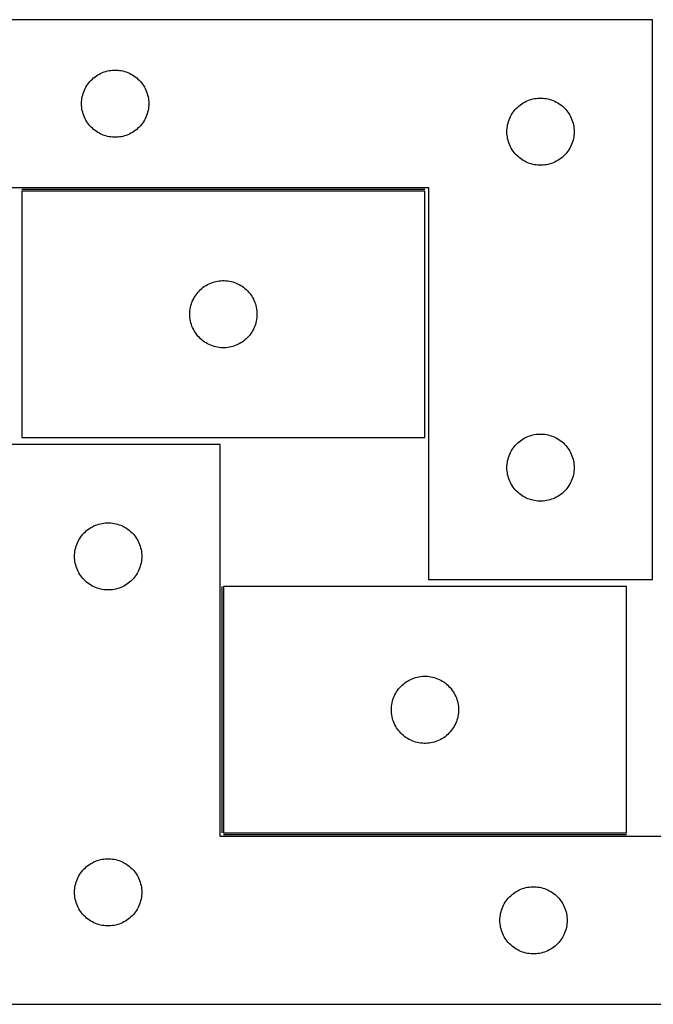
# Model space of a CAD drawing. Header units: millimetres. Extents: x 7 to 1481, y 7 to 446.
# Tile 4 of 5: x 934 to 1217, y 7 to 446. Entities that reach past the tile are written whole.
import ezdxf

# ---------------------------------------------------------------- set-up
doc = ezdxf.new("R2010")
doc.units = ezdxf.units.MM
doc.layers.add('COMMON', color=5, linetype='CONTINUOUS', true_color=0x0000ff)
doc.layers.add('CUT', color=7, linetype='CONTINUOUS', true_color=0x000000)

msp = doc.modelspace()

# ---------------------------------------------------------------- linework, layer by layer
at = {"layer": 'COMMON'}
for p, q in [((1114.78198, 370.470006), (934.78198, 370.470006)), ((1024.053223, 193.069366), (1024.053223, 83.069366)), ((1024.803224, 82.319365), (1204.803224, 82.319365))]:
    msp.add_line(p, q, dxfattribs=at)
at = {"layer": 'CUT'}
for p, q in [((1216.432011, 446.220006), (916.432011, 446.220006)), ((1216.432011, 196.220006), (1216.432011, 446.220006)), ((969.38236, 421.960188), (970.073296, 422.30554)), ((970.073296, 422.30554), (970.781093, 422.614866)), ((970.781093, 422.614866), (971.503876, 422.887345)), ((971.503876, 422.887345), (972.239727, 423.122254)), ((972.239727, 423.122254), (972.986695, 423.318972)), ((972.986695, 423.318972), (973.7428, 423.476976)), ((973.7428, 423.476976), (974.506036, 423.595846)), ((974.506036, 423.595846), (975.274379, 423.675269)), ((975.274379, 423.675269), (976.045793, 423.715033)), ((976.045793, 423.715033), (976.81823, 423.715033)), ((976.81823, 423.715033), (977.589643, 423.675269)), ((977.589643, 423.675269), (978.357987, 423.595846)), ((978.357987, 423.595846), (979.121223, 423.476976)), ((979.121223, 423.476976), (979.877328, 423.318972)), ((979.877328, 423.318972), (980.624296, 423.122254)), ((980.624296, 423.122254), (981.360147, 422.887345)), ((981.360147, 422.887345), (982.08293, 422.614866)), ((982.08293, 422.614866), (982.790727, 422.30554)), ((982.790727, 422.30554), (983.481663, 421.960188)), ((964.206586, 417.411323), (964.670214, 418.029148)), ((964.670214, 418.029148), (965.165032, 418.622288)), ((965.165032, 418.622288), (965.689729, 419.189169)), ((965.689729, 419.189169), (966.242911, 419.728287)), ((966.242911, 419.728287), (966.823114, 420.238213)), ((966.823114, 420.238213), (967.428797, 420.717595)), ((967.428797, 420.717595), (968.058356, 421.165161)), ((968.058356, 421.165161), (968.710119, 421.579726)), ((968.710119, 421.579726), (969.38236, 421.960188)), ((983.481663, 421.960188), (984.153903, 421.579726)), ((984.153903, 421.579726), (984.805667, 421.165161)), ((984.805667, 421.165161), (985.435226, 420.717595)), ((985.435226, 420.717595), (986.040909, 420.238213)), ((986.040909, 420.238213), (986.621111, 419.728287)), ((986.621111, 419.728287), (987.174294, 419.189169)), ((987.174294, 419.189169), (987.69899, 418.622288)), ((987.69899, 418.622288), (988.193808, 418.029148)), ((988.193808, 418.029148), (988.657436, 417.411323)), ((961.926596, 412.540073), (962.142481, 413.281729)), ((962.142481, 413.281729), (962.396259, 414.011288)), ((962.396259, 414.011288), (962.687258, 414.726815)), ((962.687258, 414.726815), (963.014705, 415.426413)), ((963.014705, 415.426413), (963.377733, 416.108227)), ((963.377733, 416.108227), (963.775378, 416.770449)), ((963.775378, 416.770449), (964.206586, 417.411323)), ((988.657436, 417.411323), (989.088645, 416.770449)), ((989.088645, 416.770449), (989.48629, 416.108227)), ((989.48629, 416.108227), (989.849318, 415.426413)), ((989.849318, 415.426413), (990.176765, 414.726815)), ((990.176765, 414.726815), (990.467764, 414.011288)), ((990.467764, 414.011288), (990.721542, 413.281729)), ((990.721542, 413.281729), (990.937427, 412.540073)), ((961.432011, 408.720006), (961.4519, 409.492188)), ((961.4519, 409.492188), (961.511513, 410.262321)), ((961.511513, 410.262321), (961.610693, 411.028365)), ((961.610693, 411.028365), (961.749176, 411.788287)), ((961.749176, 411.788287), (961.926596, 412.540073)), ((990.937427, 412.540073), (991.114847, 411.788287)), ((991.114847, 411.788287), (991.25333, 411.028365)), ((991.25333, 411.028365), (991.35251, 410.262321)), ((991.35251, 410.262321), (991.412123, 409.492188)), ((991.412123, 409.492188), (991.432011, 408.720006)), ((1158.058356, 408.665161), (1158.710119, 409.079726)), ((1158.710119, 409.079726), (1159.38236, 409.460188)), ((1159.38236, 409.460188), (1160.073296, 409.80554)), ((1160.073296, 409.80554), (1160.781093, 410.114866)), ((1160.781093, 410.114866), (1161.503876, 410.387345)), ((1161.503876, 410.387345), (1162.239727, 410.622254)), ((1162.239727, 410.622254), (1162.986695, 410.818972)), ((1162.986695, 410.818972), (1163.7428, 410.976976)), ((1163.7428, 410.976976), (1164.506036, 411.095846)), ((1164.506036, 411.095846), (1165.274379, 411.175269)), ((1165.274379, 411.175269), (1166.045793, 411.215033)), ((1166.045793, 411.215033), (1166.81823, 411.215033)), ((1166.81823, 411.215033), (1167.589643, 411.175269)), ((1167.589643, 411.175269), (1168.357987, 411.095846)), ((1168.357987, 411.095846), (1169.121223, 410.976976)), ((1169.121223, 410.976976), (1169.877328, 410.818972)), ((1169.877328, 410.818972), (1170.624296, 410.622254)), ((1170.624296, 410.622254), (1171.360147, 410.387345)), ((1171.360147, 410.387345), (1172.08293, 410.114866)), ((1172.08293, 410.114866), (1172.790727, 409.80554)), ((1172.790727, 409.80554), (1173.481663, 409.460188)), ((1173.481663, 409.460188), (1174.153903, 409.079726)), ((1174.153903, 409.079726), (1174.805667, 408.665161)), ((961.4519, 407.947825), (961.432011, 408.720006)), ((961.511513, 407.177691), (961.4519, 407.947825)), ((961.610693, 406.411648), (961.511513, 407.177691)), ((961.749176, 405.651725), (961.610693, 406.411648)), ((961.926596, 404.899939), (961.749176, 405.651725)), ((962.142481, 404.158284), (961.926596, 404.899939)), ((990.937427, 404.899939), (990.721542, 404.158284)), ((991.114847, 405.651725), (990.937427, 404.899939)), ((991.25333, 406.411648), (991.114847, 405.651725)), ((991.35251, 407.177691), (991.25333, 406.411648)), ((991.412123, 407.947825), (991.35251, 407.177691)), ((991.432011, 408.720006), (991.412123, 407.947825)), ((1153.775378, 404.270449), (1154.206586, 404.911323)), ((1154.206586, 404.911323), (1154.670214, 405.529148)), ((1154.670214, 405.529148), (1155.165032, 406.122288)), ((1155.165032, 406.122288), (1155.689729, 406.689169)), ((1155.689729, 406.689169), (1156.242911, 407.228287)), ((1156.242911, 407.228287), (1156.823114, 407.738213)), ((1156.823114, 407.738213), (1157.428797, 408.217595)), ((1157.428797, 408.217595), (1158.058356, 408.665161)), ((1174.805667, 408.665161), (1175.435226, 408.217595)), ((1175.435226, 408.217595), (1176.040909, 407.738213)), ((1176.040909, 407.738213), (1176.621111, 407.228287)), ((1176.621111, 407.228287), (1177.174294, 406.689169)), ((1177.174294, 406.689169), (1177.69899, 406.122288)), ((1177.69899, 406.122288), (1178.193808, 405.529148)), ((1178.193808, 405.529148), (1178.657436, 404.911323)), ((1178.657436, 404.911323), (1179.088645, 404.270449)), ((962.396259, 403.428725), (962.142481, 404.158284)), ((962.687258, 402.713198), (962.396259, 403.428725)), ((963.014705, 402.013599), (962.687258, 402.713198)), ((963.377733, 401.331785), (963.014705, 402.013599)), ((963.775378, 400.669563), (963.377733, 401.331785)), ((964.206586, 400.02869), (963.775378, 400.669563)), ((989.088645, 400.669563), (988.657436, 400.02869)), ((989.48629, 401.331785), (989.088645, 400.669563)), ((989.849318, 402.013599), (989.48629, 401.331785)), ((990.176765, 402.713198), (989.849318, 402.013599)), ((990.467764, 403.428725), (990.176765, 402.713198)), ((990.721542, 404.158284), (990.467764, 403.428725)), ((1151.926596, 400.040073), (1152.142481, 400.781729)), ((1152.142481, 400.781729), (1152.396259, 401.511288)), ((1152.396259, 401.511288), (1152.687258, 402.226815)), ((1152.687258, 402.226815), (1153.014705, 402.926413)), ((1153.014705, 402.926413), (1153.377733, 403.608227)), ((1153.377733, 403.608227), (1153.775378, 404.270449)), ((1179.088645, 404.270449), (1179.48629, 403.608227)), ((1179.48629, 403.608227), (1179.849318, 402.926413)), ((1179.849318, 402.926413), (1180.176765, 402.226815)), ((1180.176765, 402.226815), (1180.467764, 401.511288)), ((1180.467764, 401.511288), (1180.721542, 400.781729)), ((1180.721542, 400.781729), (1180.937427, 400.040073)), ((964.670214, 399.410864), (964.206586, 400.02869)), ((965.165032, 398.817724), (964.670214, 399.410864)), ((965.689729, 398.250844), (965.165032, 398.817724)), ((966.242911, 397.711726), (965.689729, 398.250844)), ((966.823114, 397.2018), (966.242911, 397.711726)), ((967.428797, 396.722418), (966.823114, 397.2018)), ((968.058356, 396.274851), (967.428797, 396.722418)), ((968.710119, 395.860287), (968.058356, 396.274851)), ((969.38236, 395.479824), (968.710119, 395.860287)), ((984.153903, 395.860287), (983.481663, 395.479824)), ((984.805667, 396.274851), (984.153903, 395.860287)), ((985.435226, 396.722418), (984.805667, 396.274851)), ((986.040909, 397.2018), (985.435226, 396.722418)), ((986.621111, 397.711726), (986.040909, 397.2018)), ((987.174294, 398.250844), (986.621111, 397.711726)), ((987.69899, 398.817724), (987.174294, 398.250844)), ((988.193808, 399.410864), (987.69899, 398.817724)), ((988.657436, 400.02869), (988.193808, 399.410864)), ((1151.432011, 396.220006), (1151.4519, 396.992188)), ((1151.4519, 395.447825), (1151.432011, 396.220006)), ((1151.4519, 396.992188), (1151.511513, 397.762321)), ((1151.511513, 397.762321), (1151.610693, 398.528365)), ((1151.610693, 398.528365), (1151.749176, 399.288287)), ((1151.749176, 399.288287), (1151.926596, 400.040073)), ((1180.937427, 400.040073), (1181.114847, 399.288287)), ((1181.114847, 399.288287), (1181.25333, 398.528365)), ((1181.25333, 398.528365), (1181.35251, 397.762321)), ((1181.35251, 397.762321), (1181.412123, 396.992188)), ((1181.412123, 396.992188), (1181.432011, 396.220006)), ((1181.432011, 396.220006), (1181.412123, 395.447825)), ((970.073296, 395.134472), (969.38236, 395.479824)), ((970.781093, 394.825147), (970.073296, 395.134472)), ((971.503876, 394.552668), (970.781093, 394.825147)), ((972.239727, 394.317758), (971.503876, 394.552668)), ((972.986695, 394.121041), (972.239727, 394.317758)), ((973.7428, 393.963037), (972.986695, 394.121041)), ((974.506036, 393.844166), (973.7428, 393.963037)), ((975.274379, 393.764743), (974.506036, 393.844166)), ((976.045793, 393.724979), (975.274379, 393.764743)), ((976.81823, 393.724979), (976.045793, 393.724979)), ((977.589643, 393.764743), (976.81823, 393.724979)), ((978.357987, 393.844166), (977.589643, 393.764743)), ((979.121223, 393.963037), (978.357987, 393.844166)), ((979.877328, 394.121041), (979.121223, 393.963037)), ((980.624296, 394.317758), (979.877328, 394.121041)), ((981.360147, 394.552668), (980.624296, 394.317758)), ((982.08293, 394.825147), (981.360147, 394.552668)), ((982.790727, 395.134472), (982.08293, 394.825147)), ((983.481663, 395.479824), (982.790727, 395.134472)), ((1151.511513, 394.677691), (1151.4519, 395.447825)), ((1151.610693, 393.911648), (1151.511513, 394.677691)), ((1151.749176, 393.151725), (1151.610693, 393.911648)), ((1151.926596, 392.399939), (1151.749176, 393.151725)), ((1152.142481, 391.658284), (1151.926596, 392.399939)), ((1152.396259, 390.928725), (1152.142481, 391.658284)), ((1180.721542, 391.658284), (1180.467764, 390.928725)), ((1180.937427, 392.399939), (1180.721542, 391.658284)), ((1181.114847, 393.151725), (1180.937427, 392.399939)), ((1181.25333, 393.911648), (1181.114847, 393.151725)), ((1181.35251, 394.677691), (1181.25333, 393.911648)), ((1181.412123, 395.447825), (1181.35251, 394.677691)), ((1152.687258, 390.213198), (1152.396259, 390.928725)), ((1153.014705, 389.513599), (1152.687258, 390.213198)), ((1153.377733, 388.831785), (1153.014705, 389.513599)), ((1153.775378, 388.169563), (1153.377733, 388.831785)), ((1154.206586, 387.52869), (1153.775378, 388.169563)), ((1154.670214, 386.910864), (1154.206586, 387.52869)), ((1155.165032, 386.317724), (1154.670214, 386.910864)), ((1178.193808, 386.910864), (1177.69899, 386.317724)), ((1178.657436, 387.52869), (1178.193808, 386.910864)), ((1179.088645, 388.169563), (1178.657436, 387.52869)), ((1179.48629, 388.831785), (1179.088645, 388.169563)), ((1179.849318, 389.513599), (1179.48629, 388.831785)), ((1180.176765, 390.213198), (1179.849318, 389.513599)), ((1180.467764, 390.928725), (1180.176765, 390.213198)), ((1155.689729, 385.750844), (1155.165032, 386.317724)), ((1156.242911, 385.211726), (1155.689729, 385.750844)), ((1156.823114, 384.7018), (1156.242911, 385.211726)), ((1157.428797, 384.222418), (1156.823114, 384.7018)), ((1158.058356, 383.774851), (1157.428797, 384.222418)), ((1158.710119, 383.360287), (1158.058356, 383.774851)), ((1159.38236, 382.979824), (1158.710119, 383.360287)), ((1160.073296, 382.634472), (1159.38236, 382.979824)), ((1160.781093, 382.325147), (1160.073296, 382.634472)), ((1172.790727, 382.634472), (1172.08293, 382.325147)), ((1173.481663, 382.979824), (1172.790727, 382.634472)), ((1174.153903, 383.360287), (1173.481663, 382.979824)), ((1174.805667, 383.774851), (1174.153903, 383.360287)), ((1175.435226, 384.222418), (1174.805667, 383.774851)), ((1176.040909, 384.7018), (1175.435226, 384.222418)), ((1176.621111, 385.211726), (1176.040909, 384.7018)), ((1177.174294, 385.750844), (1176.621111, 385.211726)), ((1177.69899, 386.317724), (1177.174294, 385.750844)), ((1161.503876, 382.052668), (1160.781093, 382.325147)), ((1162.239727, 381.817758), (1161.503876, 382.052668)), ((1162.986695, 381.621041), (1162.239727, 381.817758)), ((1163.7428, 381.463037), (1162.986695, 381.621041)), ((1164.506036, 381.344166), (1163.7428, 381.463037)), ((1165.274379, 381.264743), (1164.506036, 381.344166)), ((1166.045793, 381.224979), (1165.274379, 381.264743)), ((1166.81823, 381.224979), (1166.045793, 381.224979)), ((1167.589643, 381.264743), (1166.81823, 381.224979)), ((1168.357987, 381.344166), (1167.589643, 381.264743)), ((1169.121223, 381.463037), (1168.357987, 381.344166)), ((1169.877328, 381.621041), (1169.121223, 381.463037)), ((1170.624296, 381.817758), (1169.877328, 381.621041)), ((1171.360147, 382.052668), (1170.624296, 381.817758)), ((1172.08293, 382.325147), (1171.360147, 382.052668)), ((916.432011, 371.220006), (1116.432011, 371.220006)), ((1114.78198, 369.720005), (934.78198, 369.720005)), ((934.78198, 369.720005), (934.78198, 259.720005)), ((1114.78198, 259.720005), (1114.78198, 369.720005)), ((1116.432011, 371.220006), (1116.432011, 196.220006)), ((1014.039697, 325.189168), (1014.59288, 325.728286)), ((1014.59288, 325.728286), (1015.173082, 326.238212)), ((1015.173082, 326.238212), (1015.778765, 326.717594)), ((1015.778765, 326.717594), (1016.408324, 327.16516)), ((1016.408324, 327.16516), (1017.060088, 327.579725)), ((1017.060088, 327.579725), (1017.732328, 327.960187)), ((1017.732328, 327.960187), (1018.423264, 328.305539)), ((1018.423264, 328.305539), (1019.131061, 328.614865)), ((1019.131061, 328.614865), (1019.853844, 328.887344)), ((1019.853844, 328.887344), (1020.589695, 329.122253)), ((1020.589695, 329.122253), (1021.336663, 329.318971)), ((1021.336663, 329.318971), (1022.092768, 329.476975)), ((1022.092768, 329.476975), (1022.856004, 329.595845)), ((1022.856004, 329.595845), (1023.624348, 329.675268)), ((1023.624348, 329.675268), (1024.395761, 329.715032)), ((1024.395761, 329.715032), (1025.168198, 329.715032)), ((1025.168198, 329.715032), (1025.939612, 329.675268)), ((1025.939612, 329.675268), (1026.707955, 329.595845)), ((1026.707955, 329.595845), (1027.471191, 329.476975)), ((1027.471191, 329.476975), (1028.227296, 329.318971)), ((1028.227296, 329.318971), (1028.974264, 329.122253)), ((1028.974264, 329.122253), (1029.710115, 328.887344)), ((1029.710115, 328.887344), (1030.432898, 328.614865)), ((1030.432898, 328.614865), (1031.140695, 328.305539)), ((1031.140695, 328.305539), (1031.831631, 327.960187)), ((1031.831631, 327.960187), (1032.503872, 327.579725)), ((1032.503872, 327.579725), (1033.155635, 327.16516)), ((1033.155635, 327.16516), (1033.785194, 326.717594)), ((1033.785194, 326.717594), (1034.390877, 326.238212)), ((1034.390877, 326.238212), (1034.97108, 325.728286)), ((1034.97108, 325.728286), (1035.524262, 325.189168)), ((1011.037226, 320.726814), (1011.364673, 321.426412)), ((1011.364673, 321.426412), (1011.727701, 322.108226)), ((1011.727701, 322.108226), (1012.125346, 322.770448)), ((1012.125346, 322.770448), (1012.556555, 323.411322)), ((1012.556555, 323.411322), (1013.020183, 324.029147)), ((1013.020183, 324.029147), (1013.515001, 324.622287)), ((1013.515001, 324.622287), (1014.039697, 325.189168)), ((1035.524262, 325.189168), (1036.048959, 324.622287)), ((1036.048959, 324.622287), (1036.543777, 324.029147)), ((1036.543777, 324.029147), (1037.007405, 323.411322)), ((1037.007405, 323.411322), (1037.438613, 322.770448)), ((1037.438613, 322.770448), (1037.836258, 322.108226)), ((1037.836258, 322.108226), (1038.199286, 321.426412)), ((1038.199286, 321.426412), (1038.526733, 320.726814)), ((1009.861481, 316.26232), (1009.960661, 317.028364)), ((1009.960661, 317.028364), (1010.099144, 317.788286)), ((1010.099144, 317.788286), (1010.276564, 318.540072)), ((1010.276564, 318.540072), (1010.492449, 319.281728)), ((1010.492449, 319.281728), (1010.746227, 320.011287)), ((1010.746227, 320.011287), (1011.037226, 320.726814)), ((1038.526733, 320.726814), (1038.817732, 320.011287)), ((1038.817732, 320.011287), (1039.07151, 319.281728)), ((1039.07151, 319.281728), (1039.287395, 318.540072)), ((1039.287395, 318.540072), (1039.464815, 317.788286)), ((1039.464815, 317.788286), (1039.603298, 317.028364)), ((1039.603298, 317.028364), (1039.702478, 316.26232)), ((1009.78198, 314.720005), (1009.801868, 315.492187)), ((1009.801868, 313.947824), (1009.78198, 314.720005)), ((1009.801868, 315.492187), (1009.861481, 316.26232)), ((1009.861481, 313.17769), (1009.801868, 313.947824)), ((1009.960661, 312.411647), (1009.861481, 313.17769)), ((1010.099144, 311.651724), (1009.960661, 312.411647)), ((1039.603298, 312.411647), (1039.464815, 311.651724)), ((1039.702478, 313.17769), (1039.603298, 312.411647)), ((1039.702478, 316.26232), (1039.762091, 315.492187)), ((1039.762091, 313.947824), (1039.702478, 313.17769)), ((1039.762091, 315.492187), (1039.78198, 314.720005)), ((1039.78198, 314.720005), (1039.762091, 313.947824)), ((1010.276564, 310.899938), (1010.099144, 311.651724)), ((1010.492449, 310.158283), (1010.276564, 310.899938)), ((1010.746227, 309.428724), (1010.492449, 310.158283)), ((1011.037226, 308.713197), (1010.746227, 309.428724)), ((1011.364673, 308.013598), (1011.037226, 308.713197)), ((1011.727701, 307.331784), (1011.364673, 308.013598)), ((1038.199286, 308.013598), (1037.836258, 307.331784)), ((1038.526733, 308.713197), (1038.199286, 308.013598)), ((1038.817732, 309.428724), (1038.526733, 308.713197)), ((1039.07151, 310.158283), (1038.817732, 309.428724)), ((1039.287395, 310.899938), (1039.07151, 310.158283)), ((1039.464815, 311.651724), (1039.287395, 310.899938)), ((1012.125346, 306.669562), (1011.727701, 307.331784)), ((1012.556555, 306.028689), (1012.125346, 306.669562)), ((1013.020183, 305.410863), (1012.556555, 306.028689)), ((1013.515001, 304.817723), (1013.020183, 305.410863)), ((1014.039697, 304.250843), (1013.515001, 304.817723)), ((1014.59288, 303.711725), (1014.039697, 304.250843)), ((1015.173082, 303.201799), (1014.59288, 303.711725)), ((1034.97108, 303.711725), (1034.390877, 303.201799)), ((1035.524262, 304.250843), (1034.97108, 303.711725)), ((1036.048959, 304.817723), (1035.524262, 304.250843)), ((1036.543777, 305.410863), (1036.048959, 304.817723)), ((1037.007405, 306.028689), (1036.543777, 305.410863)), ((1037.438613, 306.669562), (1037.007405, 306.028689)), ((1037.836258, 307.331784), (1037.438613, 306.669562)), ((1015.778765, 302.722417), (1015.173082, 303.201799)), ((1016.408324, 302.27485), (1015.778765, 302.722417)), ((1017.060088, 301.860286), (1016.408324, 302.27485)), ((1017.732328, 301.479823), (1017.060088, 301.860286)), ((1018.423264, 301.134471), (1017.732328, 301.479823)), ((1019.131061, 300.825146), (1018.423264, 301.134471)), ((1019.853844, 300.552667), (1019.131061, 300.825146)), ((1020.589695, 300.317757), (1019.853844, 300.552667)), ((1021.336663, 300.12104), (1020.589695, 300.317757)), ((1022.092768, 299.963036), (1021.336663, 300.12104)), ((1022.856004, 299.844165), (1022.092768, 299.963036)), ((1023.624348, 299.764742), (1022.856004, 299.844165)), ((1024.395761, 299.724978), (1023.624348, 299.764742)), ((1025.168198, 299.724978), (1024.395761, 299.724978)), ((1025.939612, 299.764742), (1025.168198, 299.724978)), ((1026.707955, 299.844165), (1025.939612, 299.764742)), ((1027.471191, 299.963036), (1026.707955, 299.844165)), ((1028.227296, 300.12104), (1027.471191, 299.963036)), ((1028.974264, 300.317757), (1028.227296, 300.12104)), ((1029.710115, 300.552667), (1028.974264, 300.317757)), ((1030.432898, 300.825146), (1029.710115, 300.552667)), ((1031.140695, 301.134471), (1030.432898, 300.825146)), ((1031.831631, 301.479823), (1031.140695, 301.134471)), ((1032.503872, 301.860286), (1031.831631, 301.479823)), ((1033.155635, 302.27485), (1032.503872, 301.860286)), ((1033.785194, 302.722417), (1033.155635, 302.27485)), ((1034.390877, 303.201799), (1033.785194, 302.722417)), ((934.78198, 259.720005), (1114.78198, 259.720005)), ((1158.710119, 259.079726), (1159.38236, 259.460188)), ((1159.38236, 259.460188), (1160.073296, 259.80554)), ((1160.073296, 259.80554), (1160.781093, 260.114866)), ((1160.781093, 260.114866), (1161.503876, 260.387345)), ((1161.503876, 260.387345), (1162.239727, 260.622254)), ((1162.239727, 260.622254), (1162.986695, 260.818972)), ((1162.986695, 260.818972), (1163.7428, 260.976976)), ((1163.7428, 260.976976), (1164.506036, 261.095846)), ((1164.506036, 261.095846), (1165.274379, 261.175269)), ((1165.274379, 261.175269), (1166.045793, 261.215033)), ((1166.045793, 261.215033), (1166.81823, 261.215033)), ((1166.81823, 261.215033), (1167.589643, 261.175269)), ((1167.589643, 261.175269), (1168.357987, 261.095846)), ((1168.357987, 261.095846), (1169.121223, 260.976976)), ((1169.121223, 260.976976), (1169.877328, 260.818972)), ((1169.877328, 260.818972), (1170.624296, 260.622254)), ((1170.624296, 260.622254), (1171.360147, 260.387345)), ((1171.360147, 260.387345), (1172.08293, 260.114866)), ((1172.08293, 260.114866), (1172.790727, 259.80554)), ((1172.790727, 259.80554), (1173.481663, 259.460188)), ((1173.481663, 259.460188), (1174.153903, 259.079726)), ((1023.303223, 256.569365), (923.303223, 256.569365)), ((1023.303223, 81.569365), (1023.303223, 256.569365)), ((1154.206586, 254.911323), (1154.670214, 255.529148)), ((1154.670214, 255.529148), (1155.165032, 256.122288)), ((1155.165032, 256.122288), (1155.689729, 256.689169)), ((1155.689729, 256.689169), (1156.242911, 257.228287)), ((1156.242911, 257.228287), (1156.823114, 257.738213)), ((1156.823114, 257.738213), (1157.428797, 258.217595)), ((1157.428797, 258.217595), (1158.058356, 258.665161)), ((1158.058356, 258.665161), (1158.710119, 259.079726)), ((1174.153903, 259.079726), (1174.805667, 258.665161)), ((1174.805667, 258.665161), (1175.435226, 258.217595)), ((1175.435226, 258.217595), (1176.040909, 257.738213)), ((1176.040909, 257.738213), (1176.621111, 257.228287)), ((1176.621111, 257.228287), (1177.174294, 256.689169)), ((1177.174294, 256.689169), (1177.69899, 256.122288)), ((1177.69899, 256.122288), (1178.193808, 255.529148)), ((1178.193808, 255.529148), (1178.657436, 254.911323)), ((1151.926596, 250.040073), (1152.142481, 250.781729)), ((1152.142481, 250.781729), (1152.396259, 251.511288)), ((1152.396259, 251.511288), (1152.687258, 252.226815)), ((1152.687258, 252.226815), (1153.014705, 252.926413)), ((1153.014705, 252.926413), (1153.377733, 253.608227)), ((1153.377733, 253.608227), (1153.775378, 254.270449)), ((1153.775378, 254.270449), (1154.206586, 254.911323)), ((1178.657436, 254.911323), (1179.088645, 254.270449)), ((1179.088645, 254.270449), (1179.48629, 253.608227)), ((1179.48629, 253.608227), (1179.849318, 252.926413)), ((1179.849318, 252.926413), (1180.176765, 252.226815)), ((1180.176765, 252.226815), (1180.467764, 251.511288)), ((1180.467764, 251.511288), (1180.721542, 250.781729)), ((1180.721542, 250.781729), (1180.937427, 250.040073)), ((1151.432011, 246.220006), (1151.4519, 246.992188)), ((1151.4519, 245.447825), (1151.432011, 246.220006)), ((1151.4519, 246.992188), (1151.511513, 247.762321)), ((1151.511513, 247.762321), (1151.610693, 248.528365)), ((1151.610693, 248.528365), (1151.749176, 249.288287)), ((1151.749176, 249.288287), (1151.926596, 250.040073)), ((1180.937427, 250.040073), (1181.114847, 249.288287)), ((1181.114847, 249.288287), (1181.25333, 248.528365)), ((1181.25333, 248.528365), (1181.35251, 247.762321)), ((1181.35251, 247.762321), (1181.412123, 246.992188)), ((1181.412123, 246.992188), (1181.432011, 246.220006)), ((1181.432011, 246.220006), (1181.412123, 245.447825)), ((1151.511513, 244.677691), (1151.4519, 245.447825)), ((1151.610693, 243.911648), (1151.511513, 244.677691)), ((1151.749176, 243.151725), (1151.610693, 243.911648)), ((1151.926596, 242.399939), (1151.749176, 243.151725)), ((1152.142481, 241.658284), (1151.926596, 242.399939)), ((1180.937427, 242.399939), (1180.721542, 241.658284)), ((1181.114847, 243.151725), (1180.937427, 242.399939)), ((1181.25333, 243.911648), (1181.114847, 243.151725)), ((1181.35251, 244.677691), (1181.25333, 243.911648)), ((1181.412123, 245.447825), (1181.35251, 244.677691)), ((1152.396259, 240.928725), (1152.142481, 241.658284)), ((1152.687258, 240.213198), (1152.396259, 240.928725)), ((1153.014705, 239.513599), (1152.687258, 240.213198)), ((1153.377733, 238.831785), (1153.014705, 239.513599)), ((1153.775378, 238.169563), (1153.377733, 238.831785)), ((1154.206586, 237.52869), (1153.775378, 238.169563)), ((1154.670214, 236.910864), (1154.206586, 237.52869)), ((1178.657436, 237.52869), (1178.193808, 236.910864)), ((1179.088645, 238.169563), (1178.657436, 237.52869)), ((1179.48629, 238.831785), (1179.088645, 238.169563)), ((1179.849318, 239.513599), (1179.48629, 238.831785)), ((1180.176765, 240.213198), (1179.849318, 239.513599)), ((1180.467764, 240.928725), (1180.176765, 240.213198)), ((1180.721542, 241.658284), (1180.467764, 240.928725)), ((1155.165032, 236.317724), (1154.670214, 236.910864)), ((1155.689729, 235.750844), (1155.165032, 236.317724)), ((1156.242911, 235.211726), (1155.689729, 235.750844)), ((1156.823114, 234.7018), (1156.242911, 235.211726)), ((1157.428797, 234.222418), (1156.823114, 234.7018)), ((1158.058356, 233.774851), (1157.428797, 234.222418)), ((1158.710119, 233.360287), (1158.058356, 233.774851)), ((1159.38236, 232.979824), (1158.710119, 233.360287)), ((1174.153903, 233.360287), (1173.481663, 232.979824)), ((1174.805667, 233.774851), (1174.153903, 233.360287)), ((1175.435226, 234.222418), (1174.805667, 233.774851)), ((1176.040909, 234.7018), (1175.435226, 234.222418)), ((1176.621111, 235.211726), (1176.040909, 234.7018)), ((1177.174294, 235.750844), (1176.621111, 235.211726)), ((1177.69899, 236.317724), (1177.174294, 235.750844)), ((1178.193808, 236.910864), (1177.69899, 236.317724)), ((1160.073296, 232.634472), (1159.38236, 232.979824)), ((1160.781093, 232.325147), (1160.073296, 232.634472)), ((1161.503876, 232.052668), (1160.781093, 232.325147)), ((1162.239727, 231.817758), (1161.503876, 232.052668)), ((1162.986695, 231.621041), (1162.239727, 231.817758)), ((1163.7428, 231.463037), (1162.986695, 231.621041)), ((1164.506036, 231.344166), (1163.7428, 231.463037)), ((1165.274379, 231.264743), (1164.506036, 231.344166)), ((1166.045793, 231.224979), (1165.274379, 231.264743)), ((1166.81823, 231.224979), (1166.045793, 231.224979)), ((1167.589643, 231.264743), (1166.81823, 231.224979)), ((1168.357987, 231.344166), (1167.589643, 231.264743)), ((1169.121223, 231.463037), (1168.357987, 231.344166)), ((1169.877328, 231.621041), (1169.121223, 231.463037)), ((1170.624296, 231.817758), (1169.877328, 231.621041)), ((1171.360147, 232.052668), (1170.624296, 231.817758)), ((1172.08293, 232.325147), (1171.360147, 232.052668)), ((1172.790727, 232.634472), (1172.08293, 232.325147)), ((1173.481663, 232.979824), (1172.790727, 232.634472)), ((966.253572, 219.809547), (966.944507, 220.154899)), ((966.944507, 220.154899), (967.652305, 220.464224)), ((967.652305, 220.464224), (968.375088, 220.736703)), ((968.375088, 220.736703), (969.110939, 220.971613)), ((969.110939, 220.971613), (969.857907, 221.16833)), ((969.857907, 221.16833), (970.614012, 221.326334)), ((970.614012, 221.326334), (971.377248, 221.445205)), ((971.377248, 221.445205), (972.145591, 221.524628)), ((972.145591, 221.524628), (972.917005, 221.564392)), ((972.917005, 221.564392), (973.689442, 221.564392)), ((973.689442, 221.564392), (974.460855, 221.524628)), ((974.460855, 221.524628), (975.229199, 221.445205)), ((975.229199, 221.445205), (975.992435, 221.326334)), ((975.992435, 221.326334), (976.748539, 221.16833)), ((976.748539, 221.16833), (977.495508, 220.971613)), ((977.495508, 220.971613), (978.231359, 220.736703)), ((978.231359, 220.736703), (978.954142, 220.464224)), ((978.954142, 220.464224), (979.661939, 220.154899)), ((979.661939, 220.154899), (980.352874, 219.809547)), ((961.077798, 215.260681), (961.541426, 215.878507)), ((961.541426, 215.878507), (962.036244, 216.471647)), ((962.036244, 216.471647), (962.560941, 217.038527)), ((962.560941, 217.038527), (963.114123, 217.577645)), ((963.114123, 217.577645), (963.694326, 218.087571)), ((963.694326, 218.087571), (964.300009, 218.566953)), ((964.300009, 218.566953), (964.929568, 219.01452)), ((964.929568, 219.01452), (965.581331, 219.429084)), ((965.581331, 219.429084), (966.253572, 219.809547)), ((980.352874, 219.809547), (981.025115, 219.429084)), ((981.025115, 219.429084), (981.676879, 219.01452)), ((981.676879, 219.01452), (982.306438, 218.566953)), ((982.306438, 218.566953), (982.912121, 218.087571)), ((982.912121, 218.087571), (983.492323, 217.577645)), ((983.492323, 217.577645), (984.045506, 217.038527)), ((984.045506, 217.038527), (984.570202, 216.471647)), ((984.570202, 216.471647), (985.06502, 215.878507)), ((985.06502, 215.878507), (985.528648, 215.260681)), ((958.797807, 210.389432), (959.013693, 211.131087)), ((959.013693, 211.131087), (959.267471, 211.860646)), ((959.267471, 211.860646), (959.55847, 212.576173)), ((959.55847, 212.576173), (959.885917, 213.275772)), ((959.885917, 213.275772), (960.248945, 213.957586)), ((960.248945, 213.957586), (960.64659, 214.619808)), ((960.64659, 214.619808), (961.077798, 215.260681)), ((985.528648, 215.260681), (985.959857, 214.619808)), ((985.959857, 214.619808), (986.357502, 213.957586)), ((986.357502, 213.957586), (986.72053, 213.275772)), ((986.72053, 213.275772), (987.047977, 212.576173)), ((987.047977, 212.576173), (987.338976, 211.860646)), ((987.338976, 211.860646), (987.592754, 211.131087)), ((987.592754, 211.131087), (987.808639, 210.389432)), ((958.303223, 206.569365), (958.323112, 207.341546)), ((958.323112, 207.341546), (958.382725, 208.11168)), ((958.382725, 208.11168), (958.481905, 208.877723)), ((958.481905, 208.877723), (958.620388, 209.637646)), ((958.620388, 209.637646), (958.797807, 210.389432)), ((987.808639, 210.389432), (987.986059, 209.637646)), ((987.986059, 209.637646), (988.124542, 208.877723)), ((988.124542, 208.877723), (988.223721, 208.11168)), ((988.223721, 208.11168), (988.283335, 207.341546)), ((988.283335, 207.341546), (988.303223, 206.569365)), ((958.323112, 205.797183), (958.303223, 206.569365)), ((958.382725, 205.02705), (958.323112, 205.797183)), ((958.481905, 204.261006), (958.382725, 205.02705)), ((958.620388, 203.501084), (958.481905, 204.261006)), ((958.797807, 202.749298), (958.620388, 203.501084)), ((959.013693, 202.007642), (958.797807, 202.749298)), ((987.808639, 202.749298), (987.592754, 202.007642)), ((987.986059, 203.501084), (987.808639, 202.749298)), ((988.124542, 204.261006), (987.986059, 203.501084)), ((988.223721, 205.02705), (988.124542, 204.261006)), ((988.283335, 205.797183), (988.223721, 205.02705)), ((988.303223, 206.569365), (988.283335, 205.797183)), ((959.267471, 201.278083), (959.013693, 202.007642)), ((959.55847, 200.562556), (959.267471, 201.278083)), ((959.885917, 199.862958), (959.55847, 200.562556)), ((960.248945, 199.181144), (959.885917, 199.862958)), ((960.64659, 198.518922), (960.248945, 199.181144)), ((961.077798, 197.878048), (960.64659, 198.518922)), ((961.541426, 197.260223), (961.077798, 197.878048)), ((985.528648, 197.878048), (985.06502, 197.260223)), ((985.959857, 198.518922), (985.528648, 197.878048)), ((986.357502, 199.181144), (985.959857, 198.518922)), ((986.72053, 199.862958), (986.357502, 199.181144)), ((987.047977, 200.562556), (986.72053, 199.862958)), ((987.338976, 201.278083), (987.047977, 200.562556)), ((987.592754, 202.007642), (987.338976, 201.278083)), ((962.036244, 196.667083), (961.541426, 197.260223)), ((962.560941, 196.100202), (962.036244, 196.667083)), ((963.114123, 195.561084), (962.560941, 196.100202)), ((963.694326, 195.051158), (963.114123, 195.561084)), ((964.300009, 194.571776), (963.694326, 195.051158)), ((964.929568, 194.12421), (964.300009, 194.571776)), ((965.581331, 193.709645), (964.929568, 194.12421)), ((966.253572, 193.329183), (965.581331, 193.709645)), ((981.025115, 193.709645), (980.352874, 193.329183)), ((981.676879, 194.12421), (981.025115, 193.709645)), ((982.306438, 194.571776), (981.676879, 194.12421)), ((982.912121, 195.051158), (982.306438, 194.571776)), ((983.492323, 195.561084), (982.912121, 195.051158)), ((984.045506, 196.100202), (983.492323, 195.561084)), ((984.570202, 196.667083), (984.045506, 196.100202)), ((985.06502, 197.260223), (984.570202, 196.667083)), ((1116.432011, 196.220006), (1216.432011, 196.220006)), ((966.944507, 192.983831), (966.253572, 193.329183)), ((967.652305, 192.674505), (966.944507, 192.983831)), ((968.375088, 192.402026), (967.652305, 192.674505)), ((969.110939, 192.167117), (968.375088, 192.402026)), ((969.857907, 191.970399), (969.110939, 192.167117)), ((970.614012, 191.812396), (969.857907, 191.970399)), ((971.377248, 191.693525), (970.614012, 191.812396)), ((972.145591, 191.614102), (971.377248, 191.693525)), ((972.917005, 191.574338), (972.145591, 191.614102)), ((973.689442, 191.574338), (972.917005, 191.574338)), ((974.460855, 191.614102), (973.689442, 191.574338)), ((975.229199, 191.693525), (974.460855, 191.614102)), ((975.992435, 191.812396), (975.229199, 191.693525)), ((976.748539, 191.970399), (975.992435, 191.812396)), ((977.495508, 192.167117), (976.748539, 191.970399)), ((978.231359, 192.402026), (977.495508, 192.167117)), ((978.954142, 192.674505), (978.231359, 192.402026)), ((979.661939, 192.983831), (978.954142, 192.674505)), ((980.352874, 193.329183), (979.661939, 192.983831)), ((1204.803224, 193.069366), (1024.803224, 193.069366)), ((1024.803224, 193.069366), (1024.803224, 83.069366)), ((1204.803224, 83.069366), (1204.803224, 193.069366)), ((1104.614124, 149.077646), (1105.194327, 149.587572)), ((1105.194327, 149.587572), (1105.80001, 150.066954)), ((1105.80001, 150.066954), (1106.429569, 150.514521)), ((1106.429569, 150.514521), (1107.081332, 150.929085)), ((1107.081332, 150.929085), (1107.753573, 151.309548)), ((1107.753573, 151.309548), (1108.444508, 151.6549)), ((1108.444508, 151.6549), (1109.152306, 151.964225)), ((1109.152306, 151.964225), (1109.875089, 152.236704)), ((1109.875089, 152.236704), (1110.61094, 152.471614)), ((1110.61094, 152.471614), (1111.357908, 152.668331)), ((1111.357908, 152.668331), (1112.114013, 152.826335)), ((1112.114013, 152.826335), (1112.877249, 152.945206)), ((1112.877249, 152.945206), (1113.645592, 153.024629)), ((1113.645592, 153.024629), (1114.417006, 153.064393)), ((1114.417006, 153.064393), (1115.189443, 153.064393)), ((1115.189443, 153.064393), (1115.960856, 153.024629)), ((1115.960856, 153.024629), (1116.7292, 152.945206)), ((1116.7292, 152.945206), (1117.492436, 152.826335)), ((1117.492436, 152.826335), (1118.24854, 152.668331)), ((1118.24854, 152.668331), (1118.995509, 152.471614)), ((1118.995509, 152.471614), (1119.73136, 152.236704)), ((1119.73136, 152.236704), (1120.454143, 151.964225)), ((1120.454143, 151.964225), (1121.16194, 151.6549)), ((1121.16194, 151.6549), (1121.852875, 151.309548)), ((1121.852875, 151.309548), (1122.525116, 150.929085)), ((1122.525116, 150.929085), (1123.17688, 150.514521)), ((1123.17688, 150.514521), (1123.806439, 150.066954)), ((1123.806439, 150.066954), (1124.412122, 149.587572)), ((1124.412122, 149.587572), (1124.992324, 149.077646)), ((1101.385918, 144.775773), (1101.748946, 145.457587)), ((1101.748946, 145.457587), (1102.146591, 146.119809)), ((1102.146591, 146.119809), (1102.577799, 146.760682)), ((1102.577799, 146.760682), (1103.041427, 147.378508)), ((1103.041427, 147.378508), (1103.536245, 147.971648)), ((1103.536245, 147.971648), (1104.060942, 148.538528)), ((1104.060942, 148.538528), (1104.614124, 149.077646)), ((1124.992324, 149.077646), (1125.545507, 148.538528)), ((1125.545507, 148.538528), (1126.070203, 147.971648)), ((1126.070203, 147.971648), (1126.565021, 147.378508)), ((1126.565021, 147.378508), (1127.028649, 146.760682)), ((1127.028649, 146.760682), (1127.459858, 146.119809)), ((1127.459858, 146.119809), (1127.857503, 145.457587)), ((1127.857503, 145.457587), (1128.220531, 144.775773)), ((1099.981906, 140.377724), (1100.120389, 141.137647)), ((1100.120389, 141.137647), (1100.297808, 141.889433)), ((1100.297808, 141.889433), (1100.513694, 142.631088)), ((1100.513694, 142.631088), (1100.767472, 143.360647)), ((1100.767472, 143.360647), (1101.058471, 144.076174)), ((1101.058471, 144.076174), (1101.385918, 144.775773)), ((1128.220531, 144.775773), (1128.547978, 144.076174)), ((1128.547978, 144.076174), (1128.838977, 143.360647)), ((1128.838977, 143.360647), (1129.092755, 142.631088)), ((1129.092755, 142.631088), (1129.30864, 141.889433)), ((1129.30864, 141.889433), (1129.48606, 141.137647)), ((1129.48606, 141.137647), (1129.624543, 140.377724)), ((1099.803224, 138.069366), (1099.823113, 138.841547)), ((1099.823113, 137.297184), (1099.803224, 138.069366)), ((1099.823113, 138.841547), (1099.882726, 139.611681)), ((1099.882726, 136.527051), (1099.823113, 137.297184)), ((1099.882726, 139.611681), (1099.981906, 140.377724)), ((1099.981906, 135.761007), (1099.882726, 136.527051)), ((1129.624543, 140.377724), (1129.723722, 139.611681)), ((1129.723722, 136.527051), (1129.624543, 135.761007)), ((1129.723722, 139.611681), (1129.783336, 138.841547)), ((1129.783336, 137.297184), (1129.723722, 136.527051)), ((1129.783336, 138.841547), (1129.803224, 138.069366)), ((1129.803224, 138.069366), (1129.783336, 137.297184)), ((1100.120389, 135.001085), (1099.981906, 135.761007)), ((1100.297808, 134.249299), (1100.120389, 135.001085)), ((1100.513694, 133.507643), (1100.297808, 134.249299)), ((1100.767472, 132.778084), (1100.513694, 133.507643)), ((1101.058471, 132.062557), (1100.767472, 132.778084)), ((1101.385918, 131.362959), (1101.058471, 132.062557)), ((1128.547978, 132.062557), (1128.220531, 131.362959)), ((1128.838977, 132.778084), (1128.547978, 132.062557)), ((1129.092755, 133.507643), (1128.838977, 132.778084)), ((1129.30864, 134.249299), (1129.092755, 133.507643)), ((1129.48606, 135.001085), (1129.30864, 134.249299)), ((1129.624543, 135.761007), (1129.48606, 135.001085)), ((1101.748946, 130.681145), (1101.385918, 131.362959)), ((1102.146591, 130.018923), (1101.748946, 130.681145)), ((1102.577799, 129.378049), (1102.146591, 130.018923)), ((1103.041427, 128.760224), (1102.577799, 129.378049)), ((1103.536245, 128.167084), (1103.041427, 128.760224)), ((1104.060942, 127.600203), (1103.536245, 128.167084)), ((1104.614124, 127.061085), (1104.060942, 127.600203)), ((1125.545507, 127.600203), (1124.992324, 127.061085)), ((1126.070203, 128.167084), (1125.545507, 127.600203)), ((1126.565021, 128.760224), (1126.070203, 128.167084)), ((1127.028649, 129.378049), (1126.565021, 128.760224)), ((1127.459858, 130.018923), (1127.028649, 129.378049)), ((1127.857503, 130.681145), (1127.459858, 130.018923)), ((1128.220531, 131.362959), (1127.857503, 130.681145)), ((1105.194327, 126.551159), (1104.614124, 127.061085)), ((1105.80001, 126.071777), (1105.194327, 126.551159)), ((1106.429569, 125.624211), (1105.80001, 126.071777)), ((1107.081332, 125.209646), (1106.429569, 125.624211)), ((1107.753573, 124.829184), (1107.081332, 125.209646)), ((1108.444508, 124.483832), (1107.753573, 124.829184)), ((1109.152306, 124.174506), (1108.444508, 124.483832)), ((1109.875089, 123.902027), (1109.152306, 124.174506)), ((1110.61094, 123.667118), (1109.875089, 123.902027)), ((1111.357908, 123.4704), (1110.61094, 123.667118)), ((1112.114013, 123.312397), (1111.357908, 123.4704)), ((1112.877249, 123.193526), (1112.114013, 123.312397)), ((1113.645592, 123.114103), (1112.877249, 123.193526)), ((1114.417006, 123.074339), (1113.645592, 123.114103)), ((1115.960856, 123.114103), (1115.189443, 123.074339)), ((1116.7292, 123.193526), (1115.960856, 123.114103)), ((1117.492436, 123.312397), (1116.7292, 123.193526)), ((1118.24854, 123.4704), (1117.492436, 123.312397)), ((1118.995509, 123.667118), (1118.24854, 123.4704)), ((1119.73136, 123.902027), (1118.995509, 123.667118)), ((1120.454143, 124.174506), (1119.73136, 123.902027)), ((1121.16194, 124.483832), (1120.454143, 124.174506)), ((1121.852875, 124.829184), (1121.16194, 124.483832)), ((1122.525116, 125.209646), (1121.852875, 124.829184)), ((1123.17688, 125.624211), (1122.525116, 125.209646)), ((1123.806439, 126.071777), (1123.17688, 125.624211)), ((1124.412122, 126.551159), (1123.806439, 126.071777)), ((1124.992324, 127.061085), (1124.412122, 126.551159)), ((1115.189443, 123.074339), (1114.417006, 123.074339)), ((1223.303223, 81.569365), (1023.303223, 81.569365)), ((1024.803224, 83.069366), (1204.803224, 83.069366)), ((966.944507, 70.154899), (967.652305, 70.464224)), ((967.652305, 70.464224), (968.375088, 70.736703)), ((968.375088, 70.736703), (969.110939, 70.971613)), ((969.110939, 70.971613), (969.857907, 71.16833)), ((969.857907, 71.16833), (970.614012, 71.326334)), ((970.614012, 71.326334), (971.377248, 71.445205)), ((971.377248, 71.445205), (972.145591, 71.524628)), ((972.145591, 71.524628), (972.917005, 71.564392)), ((972.917005, 71.564392), (973.689442, 71.564392)), ((973.689442, 71.564392), (974.460855, 71.524628)), ((974.460855, 71.524628), (975.229199, 71.445205)), ((975.229199, 71.445205), (975.992435, 71.326334)), ((975.992435, 71.326334), (976.748539, 71.16833)), ((976.748539, 71.16833), (977.495508, 70.971613)), ((977.495508, 70.971613), (978.231359, 70.736703)), ((978.231359, 70.736703), (978.954142, 70.464224)), ((978.954142, 70.464224), (979.661939, 70.154899)), ((961.541426, 65.878507), (962.036244, 66.471647)), ((962.036244, 66.471647), (962.560941, 67.038527)), ((962.560941, 67.038527), (963.114123, 67.577645)), ((963.114123, 67.577645), (963.694326, 68.087571)), ((963.694326, 68.087571), (964.300009, 68.566953)), ((964.300009, 68.566953), (964.929568, 69.01452)), ((964.929568, 69.01452), (965.581331, 69.429084)), ((965.581331, 69.429084), (966.253572, 69.809547)), ((966.253572, 69.809547), (966.944507, 70.154899)), ((979.661939, 70.154899), (980.352874, 69.809547)), ((980.352874, 69.809547), (981.025115, 69.429084)), ((981.025115, 69.429084), (981.676879, 69.01452)), ((981.676879, 69.01452), (982.306438, 68.566953)), ((982.306438, 68.566953), (982.912121, 68.087571)), ((982.912121, 68.087571), (983.492323, 67.577645)), ((983.492323, 67.577645), (984.045506, 67.038527)), ((984.045506, 67.038527), (984.570202, 66.471647)), ((984.570202, 66.471647), (985.06502, 65.878507)), ((959.013693, 61.131087), (959.267471, 61.860646)), ((959.267471, 61.860646), (959.55847, 62.576173)), ((959.55847, 62.576173), (959.885917, 63.275772)), ((959.885917, 63.275772), (960.248945, 63.957586)), ((960.248945, 63.957586), (960.64659, 64.619808)), ((960.64659, 64.619808), (961.077798, 65.260681)), ((961.077798, 65.260681), (961.541426, 65.878507)), ((985.06502, 65.878507), (985.528648, 65.260681)), ((985.528648, 65.260681), (985.959857, 64.619808)), ((985.959857, 64.619808), (986.357502, 63.957586)), ((986.357502, 63.957586), (986.72053, 63.275772)), ((986.72053, 63.275772), (987.047977, 62.576173)), ((987.047977, 62.576173), (987.338976, 61.860646)), ((987.338976, 61.860646), (987.592754, 61.131087)), ((958.303223, 56.569365), (958.323112, 57.341546)), ((958.323112, 57.341546), (958.382725, 58.11168)), ((958.382725, 58.11168), (958.481905, 58.877723)), ((958.481905, 58.877723), (958.620388, 59.637646)), ((958.620388, 59.637646), (958.797807, 60.389432)), ((958.797807, 60.389432), (959.013693, 61.131087)), ((987.592754, 61.131087), (987.808639, 60.389432)), ((987.808639, 60.389432), (987.986059, 59.637646)), ((987.986059, 59.637646), (988.124542, 58.877723)), ((988.124542, 58.877723), (988.223721, 58.11168)), ((988.223721, 58.11168), (988.283335, 57.341546)), ((988.283335, 57.341546), (988.303223, 56.569365)), ((1155.581331, 56.929084), (1156.253572, 57.309547)), ((1156.253572, 57.309547), (1156.944507, 57.654899)), ((1156.944507, 57.654899), (1157.652305, 57.964224)), ((1157.652305, 57.964224), (1158.375088, 58.236703)), ((1158.375088, 58.236703), (1159.110939, 58.471613)), ((1159.110939, 58.471613), (1159.857907, 58.66833)), ((1159.857907, 58.66833), (1160.614012, 58.826334)), ((1160.614012, 58.826334), (1161.377248, 58.945205)), ((1161.377248, 58.945205), (1162.145591, 59.024628)), ((1162.145591, 59.024628), (1162.917005, 59.064392)), ((1162.917005, 59.064392), (1163.689442, 59.064392)), ((1163.689442, 59.064392), (1164.460855, 59.024628)), ((1164.460855, 59.024628), (1165.229199, 58.945205)), ((1165.229199, 58.945205), (1165.992435, 58.826334)), ((1165.992435, 58.826334), (1166.748539, 58.66833)), ((1166.748539, 58.66833), (1167.495508, 58.471613)), ((1167.495508, 58.471613), (1168.231359, 58.236703)), ((1168.231359, 58.236703), (1168.954142, 57.964224)), ((1168.954142, 57.964224), (1169.661939, 57.654899)), ((1169.661939, 57.654899), (1170.352874, 57.309547)), ((1170.352874, 57.309547), (1171.025115, 56.929084)), ((958.323112, 55.797183), (958.303223, 56.569365)), ((958.382725, 55.02705), (958.323112, 55.797183)), ((958.481905, 54.261006), (958.382725, 55.02705)), ((958.620388, 53.501084), (958.481905, 54.261006)), ((958.797807, 52.749298), (958.620388, 53.501084)), ((987.986059, 53.501084), (987.808639, 52.749298)), ((988.124542, 54.261006), (987.986059, 53.501084)), ((988.223721, 55.02705), (988.124542, 54.261006)), ((988.283335, 55.797183), (988.223721, 55.02705)), ((988.303223, 56.569365), (988.283335, 55.797183)), ((1150.64659, 52.119808), (1151.077798, 52.760681)), ((1151.077798, 52.760681), (1151.541426, 53.378507)), ((1151.541426, 53.378507), (1152.036244, 53.971647)), ((1152.036244, 53.971647), (1152.560941, 54.538527)), ((1152.560941, 54.538527), (1153.114123, 55.077645)), ((1153.114123, 55.077645), (1153.694326, 55.587571)), ((1153.694326, 55.587571), (1154.300009, 56.066953)), ((1154.300009, 56.066953), (1154.929568, 56.51452)), ((1154.929568, 56.51452), (1155.581331, 56.929084)), ((1171.025115, 56.929084), (1171.676879, 56.51452)), ((1171.676879, 56.51452), (1172.306438, 56.066953)), ((1172.306438, 56.066953), (1172.912121, 55.587571)), ((1172.912121, 55.587571), (1173.492323, 55.077645)), ((1173.492323, 55.077645), (1174.045506, 54.538527)), ((1174.045506, 54.538527), (1174.570202, 53.971647)), ((1174.570202, 53.971647), (1175.06502, 53.378507)), ((1175.06502, 53.378507), (1175.528648, 52.760681)), ((1175.528648, 52.760681), (1175.959857, 52.119808)), ((959.013693, 52.007642), (958.797807, 52.749298)), ((959.267471, 51.278083), (959.013693, 52.007642)), ((959.55847, 50.562556), (959.267471, 51.278083)), ((959.885917, 49.862958), (959.55847, 50.562556)), ((960.248945, 49.181144), (959.885917, 49.862958)), ((960.64659, 48.518922), (960.248945, 49.181144)), ((961.077798, 47.878048), (960.64659, 48.518922)), ((985.959857, 48.518922), (985.528648, 47.878048)), ((986.357502, 49.181144), (985.959857, 48.518922)), ((986.72053, 49.862958), (986.357502, 49.181144)), ((987.047977, 50.562556), (986.72053, 49.862958)), ((987.338976, 51.278083), (987.047977, 50.562556)), ((987.592754, 52.007642), (987.338976, 51.278083)), ((987.808639, 52.749298), (987.592754, 52.007642)), ((1148.797807, 47.889432), (1149.013693, 48.631087)), ((1149.013693, 48.631087), (1149.267471, 49.360646)), ((1149.267471, 49.360646), (1149.55847, 50.076173)), ((1149.55847, 50.076173), (1149.885917, 50.775772)), ((1149.885917, 50.775772), (1150.248945, 51.457586)), ((1150.248945, 51.457586), (1150.64659, 52.119808)), ((1175.959857, 52.119808), (1176.357502, 51.457586)), ((1176.357502, 51.457586), (1176.72053, 50.775772)), ((1176.72053, 50.775772), (1177.047977, 50.076173)), ((1177.047977, 50.076173), (1177.338976, 49.360646)), ((1177.338976, 49.360646), (1177.592754, 48.631087)), ((1177.592754, 48.631087), (1177.808639, 47.889432)), ((961.541426, 47.260223), (961.077798, 47.878048)), ((962.036244, 46.667083), (961.541426, 47.260223)), ((962.560941, 46.100202), (962.036244, 46.667083)), ((963.114123, 45.561084), (962.560941, 46.100202)), ((963.694326, 45.051158), (963.114123, 45.561084)), ((964.300009, 44.571776), (963.694326, 45.051158)), ((964.929568, 44.12421), (964.300009, 44.571776)), ((965.581331, 43.709645), (964.929568, 44.12421)), ((981.676879, 44.12421), (981.025115, 43.709645)), ((982.306438, 44.571776), (981.676879, 44.12421)), ((982.912121, 45.051158), (982.306438, 44.571776)), ((983.492323, 45.561084), (982.912121, 45.051158)), ((984.045506, 46.100202), (983.492323, 45.561084)), ((984.570202, 46.667083), (984.045506, 46.100202)), ((985.06502, 47.260223), (984.570202, 46.667083)), ((985.528648, 47.878048), (985.06502, 47.260223)), ((1148.303223, 44.069365), (1148.323112, 44.841546)), ((1148.323112, 43.297183), (1148.303223, 44.069365)), ((1148.323112, 44.841546), (1148.382725, 45.61168)), ((1148.382725, 45.61168), (1148.481905, 46.377723)), ((1148.481905, 46.377723), (1148.620388, 47.137646)), ((1148.620388, 47.137646), (1148.797807, 47.889432)), ((1177.808639, 47.889432), (1177.986059, 47.137646)), ((1177.986059, 47.137646), (1178.124542, 46.377723)), ((1178.124542, 46.377723), (1178.223721, 45.61168)), ((1178.223721, 45.61168), (1178.283335, 44.841546)), ((1178.283335, 44.841546), (1178.303223, 44.069365)), ((1178.303223, 44.069365), (1178.283335, 43.297183)), ((966.253572, 43.329183), (965.581331, 43.709645)), ((966.944507, 42.983831), (966.253572, 43.329183)), ((967.652305, 42.674505), (966.944507, 42.983831)), ((968.375088, 42.402026), (967.652305, 42.674505)), ((969.110939, 42.167117), (968.375088, 42.402026)), ((969.857907, 41.970399), (969.110939, 42.167117)), ((970.614012, 41.812396), (969.857907, 41.970399)), ((971.377248, 41.693525), (970.614012, 41.812396)), ((972.145591, 41.614102), (971.377248, 41.693525)), ((972.917005, 41.574338), (972.145591, 41.614102)), ((973.689442, 41.574338), (972.917005, 41.574338)), ((974.460855, 41.614102), (973.689442, 41.574338)), ((975.229199, 41.693525), (974.460855, 41.614102)), ((975.992435, 41.812396), (975.229199, 41.693525)), ((976.748539, 41.970399), (975.992435, 41.812396)), ((977.495508, 42.167117), (976.748539, 41.970399)), ((978.231359, 42.402026), (977.495508, 42.167117)), ((978.954142, 42.674505), (978.231359, 42.402026)), ((979.661939, 42.983831), (978.954142, 42.674505)), ((980.352874, 43.329183), (979.661939, 42.983831)), ((981.025115, 43.709645), (980.352874, 43.329183)), ((1148.382725, 42.52705), (1148.323112, 43.297183)), ((1148.481905, 41.761006), (1148.382725, 42.52705)), ((1148.620388, 41.001084), (1148.481905, 41.761006)), ((1148.797807, 40.249298), (1148.620388, 41.001084)), ((1149.013693, 39.507642), (1148.797807, 40.249298)), ((1177.808639, 40.249298), (1177.592754, 39.507642)), ((1177.986059, 41.001084), (1177.808639, 40.249298)), ((1178.124542, 41.761006), (1177.986059, 41.001084)), ((1178.223721, 42.52705), (1178.124542, 41.761006)), ((1178.283335, 43.297183), (1178.223721, 42.52705)), ((1149.267471, 38.778083), (1149.013693, 39.507642)), ((1149.55847, 38.062556), (1149.267471, 38.778083)), ((1149.885917, 37.362958), (1149.55847, 38.062556)), ((1150.248945, 36.681144), (1149.885917, 37.362958)), ((1150.64659, 36.018922), (1150.248945, 36.681144)), ((1151.077798, 35.378048), (1150.64659, 36.018922)), ((1151.541426, 34.760223), (1151.077798, 35.378048)), ((1175.528648, 35.378048), (1175.06502, 34.760223)), ((1175.959857, 36.018922), (1175.528648, 35.378048)), ((1176.357502, 36.681144), (1175.959857, 36.018922)), ((1176.72053, 37.362958), (1176.357502, 36.681144)), ((1177.047977, 38.062556), (1176.72053, 37.362958)), ((1177.338976, 38.778083), (1177.047977, 38.062556)), ((1177.592754, 39.507642), (1177.338976, 38.778083)), ((1152.036244, 34.167083), (1151.541426, 34.760223)), ((1152.560941, 33.600202), (1152.036244, 34.167083)), ((1153.114123, 33.061084), (1152.560941, 33.600202)), ((1153.694326, 32.551158), (1153.114123, 33.061084)), ((1154.300009, 32.071776), (1153.694326, 32.551158)), ((1154.929568, 31.62421), (1154.300009, 32.071776)), ((1155.581331, 31.209645), (1154.929568, 31.62421)), ((1156.253572, 30.829183), (1155.581331, 31.209645)), ((1156.944507, 30.483831), (1156.253572, 30.829183)), ((1170.352874, 30.829183), (1169.661939, 30.483831)), ((1171.025115, 31.209645), (1170.352874, 30.829183)), ((1171.676879, 31.62421), (1171.025115, 31.209645)), ((1172.306438, 32.071776), (1171.676879, 31.62421)), ((1172.912121, 32.551158), (1172.306438, 32.071776)), ((1173.492323, 33.061084), (1172.912121, 32.551158)), ((1174.045506, 33.600202), (1173.492323, 33.061084)), ((1174.570202, 34.167083), (1174.045506, 33.600202)), ((1175.06502, 34.760223), (1174.570202, 34.167083)), ((1157.652305, 30.174505), (1156.944507, 30.483831)), ((1158.375088, 29.902026), (1157.652305, 30.174505)), ((1159.110939, 29.667117), (1158.375088, 29.902026)), ((1159.857907, 29.470399), (1159.110939, 29.667117)), ((1160.614012, 29.312396), (1159.857907, 29.470399)), ((1161.377248, 29.193525), (1160.614012, 29.312396)), ((1162.145591, 29.114102), (1161.377248, 29.193525)), ((1162.917005, 29.074338), (1162.145591, 29.114102)), ((1163.689442, 29.074338), (1162.917005, 29.074338)), ((1164.460855, 29.114102), (1163.689442, 29.074338)), ((1165.229199, 29.193525), (1164.460855, 29.114102)), ((1165.992435, 29.312396), (1165.229199, 29.193525)), ((1166.748539, 29.470399), (1165.992435, 29.312396)), ((1167.495508, 29.667117), (1166.748539, 29.470399)), ((1168.231359, 29.902026), (1167.495508, 29.667117)), ((1168.954142, 30.174505), (1168.231359, 29.902026)), ((1169.661939, 30.483831), (1168.954142, 30.174505)), ((923.303223, 6.569365), (1223.303223, 6.569365))]:
    msp.add_line(p, q, dxfattribs=at)

doc.saveas('drawing.dxf')
